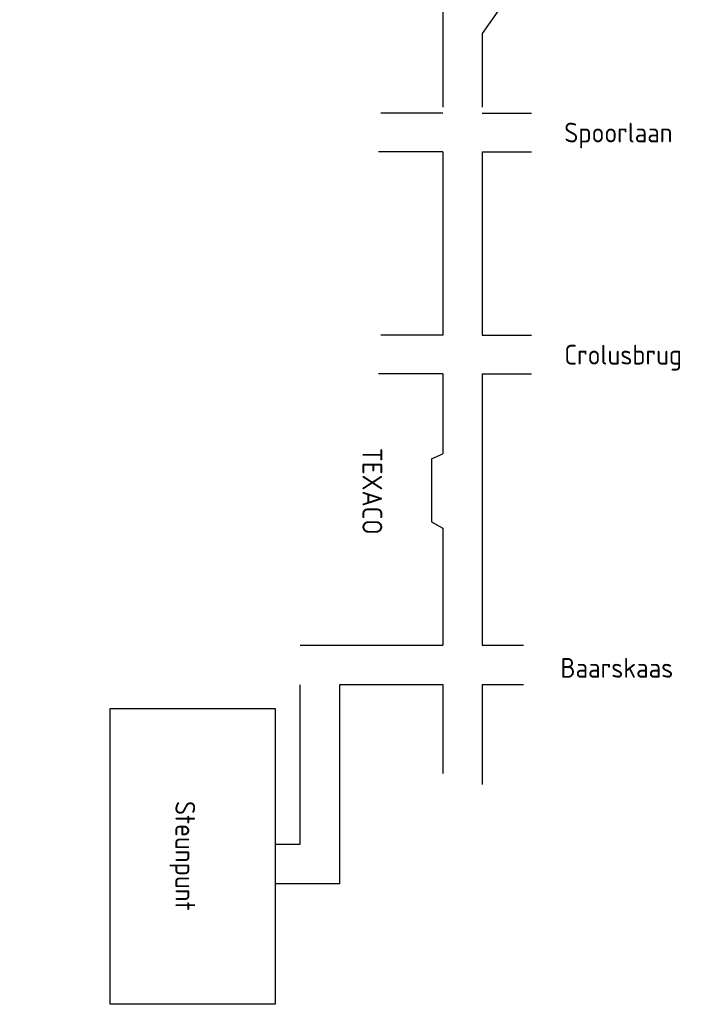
# Model space of a CAD drawing. Header units: metres. Extents: x 361 to 18396, y -7433 to 4904.
# Tile 19 of 30: x 11224 to 11773, y -1160 to -370. Entities that reach past the tile are written whole.
import ezdxf

# ---------------------------------------------------------------- set-up
doc = ezdxf.new("R2010")
doc.units = ezdxf.units.M
doc.layers.add('VBL-XX-ONDERGROND', color=7, linetype='Continuous')
doc.styles.add('ISO', font='ISO.SHX')

msp = doc.modelspace()

# ---------------------------------------------------------------- linework, layer by layer
at = {"layer": 'VBL-XX-ONDERGROND', "color": 7}
for p, q in [((11563.688, 32.247, 181985616.911), (11563.688, -439.886, 181985616.911)), ((11608.827, -361.667, 181985616.911), (11595.465, -380.507, 181985616.911)), ((11595.465, -380.507, 181985616.911), (11595.465, -439.886, 181985616.911)), ((11563.688, -444.657, 181985616.911), (11513.911, -444.657, 181985616.911)), ((11595.465, -444.657, 181985616.911), (11635.038, -444.657, 181985616.911)), ((11563.688, -475.67, 181985616.911), (11511.983, -475.67, 181985616.911)), ((11563.688, -475.67, 181985616.911), (11563.688, -623.059, 181985616.911)), ((11595.465, -475.67, 181985616.911), (11635.038, -475.67, 181985616.911)), ((11595.465, -475.67, 181985616.911), (11595.465, -623.059, 181985616.911)), ((11563.688, -623.059, 181985616.911), (11513.911, -623.059, 181985616.911)), ((11595.465, -623.059, 181985616.911), (11635.038, -623.059, 181985616.911)), ((11563.688, -654.073, 181985616.911), (11511.983, -654.073, 181985616.911)), ((11563.688, -654.073, 181985616.911), (11563.688, -718.15, 181985616.911)), ((11595.465, -654.073, 181985616.911), (11635.038, -654.073, 181985616.911)), ((11595.465, -654.073, 181985616.911), (11595.465, -871.876, 181985616.911)), ((11554.678, -722.223, 181985616.911), (11554.678, -772.785, 181985616.911)), ((11563.688, -778.03, 181985616.911), (11563.688, -871.876, 181985616.911)), ((11563.688, -856.753, 181985616.911), (11563.688, -871.876, 181985616.911)), ((11449.156, -871.876, 181985616.911), (11563.688, -871.876, 181985616.911)), ((11555.196, -871.876, 181985616.911), (11563.688, -871.876, 181985616.911)), ((11595.465, -871.876, 181985616.911), (11628.546, -871.876, 181985616.911)), ((11449.156, -1031.68, 181985616.911), (11449.156, -903.843, 181985616.911)), ((11480.932, -903.652, 181985616.911), (11563.688, -903.652, 181985616.911)), ((11480.932, -1063.456, 181985616.911), (11480.932, -903.652, 181985616.911)), ((11563.688, -903.652, 181985616.911), (11563.688, -975.034, 181985616.911)), ((11595.465, -903.652, 181985616.911), (11628.546, -903.652, 181985616.911)), ((11595.465, -903.652, 181985616.911), (11595.465, -983.948, 181985616.911)), ((11296.579, -922.87, 181985616.911), (11429.134, -922.87, 181985616.911)), ((11296.579, -1160.44, 181985616.911), (11296.579, -922.87, 181985616.911)), ((11429.134, -922.87, 181985616.911), (11429.134, -1160.44, 181985616.911)), ((11429.134, -1031.68, 181985616.911), (11449.156, -1031.68, 181985616.911)), ((11429.134, -1063.456, 181985616.911), (11480.932, -1063.456, 181985616.911)), ((11429.134, -1160.44, 181985616.911), (11296.579, -1160.44, 181985616.911))]:
    msp.add_line(p, q, dxfattribs=at)
at = {"layer": 'VBL-XX-ONDERGROND', "color": 7, "linetype": 'Continuous'}
for p, q in [((11554.678, -722.223, 181985616.911), (11563.688, -718.15, 181985616.911)), ((11554.678, -772.785, 181985616.911), (11563.688, -778.03, 181985616.911))]:
    msp.add_line(p, q, dxfattribs=at)
at = {"layer": 'VBL-XX-ONDERGROND', "color": 7, "linetype": 'Continuous', "const_width": 0.0191, "elevation": 181985616.911, "flags": 128}
msp.add_lwpolyline([(11449.156, -903.843), (11223.749, -903.843)], dxfattribs=at)

# ---------------------------------------------------------------- texts
at = {"layer": 'VBL-XX-ONDERGROND', "color": 7, "style": 'ISO'}
for s, p in [('Spoorlaan', (11661.447, -468.147, 181985616.911)), ('Crolusbrug', (11661.447, -646.55, 181985616.911)), ('Baarskaas', (11658.329, -898.116, 181985616.911))]:
    msp.add_text(s, height=15.8882, dxfattribs=at).set_placement(p)
for s, p in [('TEXACO', (11499.197, -713.438, 181985616.911)), ('Steunpunt', (11348.866, -997.12, 181985616.911))]:
    msp.add_text(s, height=15.8882, rotation=270, dxfattribs=at).set_placement(p)

doc.saveas('drawing.dxf')
